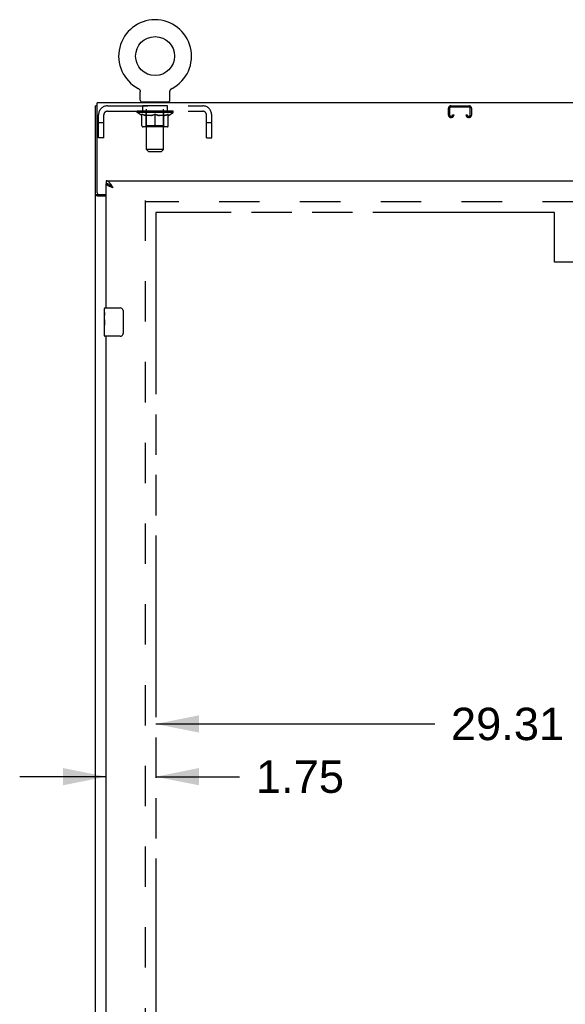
# Model space of a CAD drawing. Header units: inches. Extents: x 0 to 260, y 0 to 168.
# Tile 6 of 16: x 46 to 66, y 90 to 125. Entities that reach past the tile are written whole.
import ezdxf

# ---------------------------------------------------------------- set-up
doc = ezdxf.new("R2010")
doc.units = ezdxf.units.IN
doc.header["$LTSCALE"] = 14.28
doc.header["$MEASUREMENT"] = 0
doc.linetypes.add('HIDDEN', pattern=[0.2, 0.1, -0.1])
doc.linetypes.add('PHANTOM', pattern=[0.8, 0.45, -0.05, 0.1, -0.05, 0.1, -0.05])
doc.layers.get('0').update_dxf_attribs({"linetype": 'CONTINUOUS'})
for name, color, linetype in [('02___PRT_ALL_AXES', 7, 'CONTINUOUS'), ('AVAILABLE_DOOR_SPACE', 7, 'CONTINUOUS'), ('DEFAULT_2', 8, 'HIDDEN'), ('DIMENSIONS', 7, 'CONTINUOUS')]:
    doc.layers.add(name, color=color, linetype=linetype)
doc.styles.get("Standard").update_dxf_attribs({"font": 'arial.ttf'})
doc.dimstyles.new('DIMSTYLE_1', dxfattribs={"dimtxt": 1.145455, "dimasz": 1.527273, "dimexe": 0.09, "dimexo": 0.07, "dimgap": 0.0375, "dimtad": 0, "dimtih": 1, "dimtoh": 1, "dimzin": 4, "dimdsep": 46, "dimtxsty": 'Standard', "dimblk": '_FILLED', "dimblk1": '_FILLED', "dimblk2": '_FILLED', "dimcen": 0.09, "dimazin": 1, "dimtfac": 1, "dimtdec": 3, "dimtofl": 0, "dimtmove": 0, "dimatfit": 3, "dimldrblk": '_FILLED', "dimfxl": 1, "dimtolj": 1, "dimtzin": 4, "dimarcsym": 0})

# ---------------------------------------------------------------- blocks, each defined once
blk = doc.blocks.new('_FILLED')
at = {"color": 0, "linetype": 'ByBlock'}
blk.add_solid([(0, 0), (-1, 0.2), (-1, -0.2)], dxfattribs=at)
blk = doc.blocks.new('*D11')
at = {"layer": 'DIMENSIONS', "color": 2, "linetype": 'Continuous'}
for p, q in [((70.769, 119.059), (70.769, 123.205)), ((70.769, 123.205), (72.105, 123.205)), ((70.769, 117.934), (70.769, 114.879))]:
    blk.add_line(p, q, dxfattribs=at)
at = {"layer": 'DIMENSIONS', "color": 2, "linetype": 'Continuous', "xscale": 1.5272727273, "yscale": 1.5272727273, "zscale": 1.5272727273}
for p, rotation in [((70.769, 119.059), 270), ((70.769, 117.934), 90)]:
    blk.add_blockref('_FILLED', p, dxfattribs=dict(at, rotation=rotation))
at = {"layer": 'DIMENSIONS', "color": 2, "linetype": 'Continuous', "insert": (72.678, 123.778), "char_height": 1.1455, "width": 3.11274, "attachment_point": 1, "line_spacing_factor": 0.9}
blk.add_mtext('1.13', dxfattribs=at)
blk = doc.blocks.new('*D14')
at = {"layer": 'DIMENSIONS', "color": 2, "linetype": 'Continuous'}
for p, q in [((49.337, 97.983), (46.283, 97.983)), ((51.087, 97.983), (54.053, 97.983))]:
    blk.add_line(p, q, dxfattribs=at)
at = {"layer": 'DIMENSIONS', "color": 2, "linetype": 'Continuous', "xscale": 1.5272727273, "yscale": 1.5272727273, "zscale": 1.5272727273}
blk.add_blockref('_FILLED', (49.337, 97.983), dxfattribs=at)
at = {"layer": 'DIMENSIONS', "color": 2, "linetype": 'Continuous', "xscale": 1.5272727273, "yscale": 1.5272727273, "zscale": 1.5272727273, "rotation": 180}
blk.add_blockref('_FILLED', (51.087, 97.983), dxfattribs=at)
at = {"layer": 'DIMENSIONS', "color": 2, "linetype": 'Continuous', "insert": (54.626, 98.556), "char_height": 1.1455, "width": 3.11274, "attachment_point": 1, "line_spacing_factor": 0.9}
blk.add_mtext('1.75', dxfattribs=at)
blk = doc.blocks.new('*D15')
at = {"layer": 'DIMENSIONS', "color": 2, "linetype": 'Continuous'}
for p, q in [((51.087, 99.848), (60.944, 99.848)), ((80.4, 99.848), (66.093, 99.848))]:
    blk.add_line(p, q, dxfattribs=at)
at = {"layer": 'DIMENSIONS', "color": 2, "linetype": 'Continuous', "xscale": 1.5272727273, "yscale": 1.5272727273, "zscale": 1.5272727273, "rotation": 180}
blk.add_blockref('_FILLED', (51.087, 99.848), dxfattribs=at)
at = {"layer": 'DIMENSIONS', "color": 2, "linetype": 'Continuous', "xscale": 1.5272727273, "yscale": 1.5272727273, "zscale": 1.5272727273}
blk.add_blockref('_FILLED', (80.4, 99.848), dxfattribs=at)
at = {"layer": 'DIMENSIONS', "color": 2, "linetype": 'Continuous', "insert": (63.519, 100.421), "char_height": 1.1455, "width": 4.0027, "attachment_point": 2, "line_spacing_factor": 0.9}
blk.add_mtext('29.31', dxfattribs=at)

msp = doc.modelspace()

# ---------------------------------------------------------------- linework, layer by layer
at = {"color": 7, "linetype": 'Continuous'}
for p, q in [((50.466, 122.327), (50.471, 122.325)), ((50.466, 122.327), (50.466, 122.327)), ((50.468, 122.327), (50.469, 122.326)), ((50.471, 122.325), (50.475, 122.322)), ((50.475, 122.322), (50.48, 122.319)), ((50.48, 122.319), (50.484, 122.316)), ((50.484, 122.316), (50.488, 122.313)), ((50.488, 122.313), (50.492, 122.31)), ((50.492, 122.31), (50.496, 122.306)), ((50.496, 122.307), (50.5, 122.303)), ((50.5, 122.303), (50.504, 122.299)), ((50.504, 122.299), (50.507, 122.295)), ((50.507, 122.295), (50.511, 122.291)), ((50.51, 122.291), (50.514, 122.287)), ((50.514, 122.287), (50.517, 122.283)), ((50.517, 122.283), (50.52, 122.279)), ((50.52, 122.279), (50.523, 122.274)), ((50.523, 122.274), (50.525, 122.27)), ((50.525, 122.27), (50.528, 122.265)), ((50.528, 122.265), (50.53, 122.26)), ((50.53, 122.26), (50.532, 122.256)), ((50.532, 122.256), (50.534, 122.251)), ((50.534, 122.251), (50.536, 122.246)), ((50.536, 122.246), (50.537, 122.241)), ((50.537, 122.241), (50.539, 122.236)), ((50.539, 122.236), (50.54, 122.231)), ((50.54, 122.231), (50.541, 122.225)), ((50.541, 122.226), (50.542, 122.22)), ((51.59, 122.22), (51.591, 122.226)), ((51.591, 122.225), (51.592, 122.231)), ((51.592, 122.231), (51.594, 122.236)), ((51.594, 122.236), (51.595, 122.241)), ((51.595, 122.241), (51.596, 122.246)), ((51.596, 122.246), (51.598, 122.251)), ((51.598, 122.251), (51.6, 122.256)), ((51.6, 122.256), (51.602, 122.26)), ((51.602, 122.26), (51.605, 122.265)), ((51.604, 122.265), (51.607, 122.27)), ((51.607, 122.27), (51.61, 122.274)), ((51.61, 122.274), (51.612, 122.279)), ((51.612, 122.279), (51.615, 122.283)), ((51.615, 122.283), (51.618, 122.287)), ((51.618, 122.287), (51.622, 122.291)), ((51.622, 122.291), (51.625, 122.295)), ((51.625, 122.295), (51.629, 122.299)), ((51.628, 122.299), (51.632, 122.303)), ((51.632, 122.303), (51.636, 122.307)), ((51.636, 122.306), (51.64, 122.31)), ((51.64, 122.31), (51.644, 122.313)), ((51.644, 122.313), (51.648, 122.316)), ((51.648, 122.316), (51.652, 122.319)), ((51.652, 122.319), (51.657, 122.322)), ((51.657, 122.322), (51.661, 122.325)), ((51.657, 122.322), (51.658, 122.323)), ((51.661, 122.325), (51.666, 122.327)), ((51.663, 122.326), (51.665, 122.327)), ((51.666, 122.327), (51.666, 122.327)), ((50.542, 122.215), (50.543, 122.21)), ((50.543, 121.908), (50.543, 122.2)), ((51.589, 122.205), (51.589, 122.21)), ((51.589, 122.2), (51.589, 122.205)), ((51.589, 121.908), (51.589, 122.2)), ((51.59, 122.215), (51.59, 122.22)), ((49.014, 121.705), (48.962, 121.705)), ((50.566, 121.839), (50.566, 121.809)), ((51.566, 121.839), (50.566, 121.839)), ((51.566, 121.839), (51.566, 121.809)), ((49.337, 119.059), (49.337, 118.955)), ((49.46, 118.913), (49.45, 118.919)), ((49.066, 118.557), (48.962, 118.557)), ((49.066, 118.557), (49.066, 118.569)), ((49.277, 114.398), (49.277, 114.544)), ((49.292, 114.559), (49.832, 114.559)), ((49.932, 114.459), (49.932, 113.659)), ((49.277, 114.14), (49.277, 114.174)), ((49.277, 113.943), (49.277, 113.975)), ((49.277, 113.574), (49.277, 113.713)), ((49.832, 113.559), (49.292, 113.559))]:
    msp.add_line(p, q, dxfattribs=at)
at = {"color": 3, "linetype": 'Continuous'}
for p, q in [((48.962, 49.913), (48.962, 121.705)), ((49.014, 118.628), (49.014, 121.809)), ((120.91, 121.809), (49.014, 121.809)), ((49.337, 119.059), (84.025, 119.059)), ((49.337, 114.559), (49.337, 118.955)), ((49.337, 118.516), (49.032, 118.516)), ((49.074, 118.568), (49.337, 118.568)), ((49.337, 88.309), (49.337, 113.559))]:
    msp.add_line(p, q, dxfattribs=at)
at = {"color": 7, "linetype": 'Continuous'}
for points in [[(50.542, 122.22), (50.542, 122.215), (50.543, 122.21), (50.543, 122.205), (50.543, 122.2)], [(51.589, 122.205), (51.589, 122.21), (51.59, 122.215)], [(49.45, 118.919), (49.44, 118.925), (49.429, 118.931), (49.419, 118.936), (49.409, 118.94), (49.399, 118.944), (49.388, 118.947), (49.378, 118.95), (49.368, 118.952), (49.358, 118.953), (49.347, 118.954), (49.337, 118.955)], [(49.584, 118.812), (49.572, 118.819), (49.561, 118.826), (49.55, 118.834), (49.54, 118.841), (49.529, 118.848), (49.519, 118.855), (49.509, 118.862), (49.5, 118.869), (49.491, 118.876), (49.483, 118.883), (49.475, 118.891), (49.468, 118.898), (49.462, 118.905), (49.457, 118.912), (49.453, 118.918)], [(49.584, 118.812), (49.573, 118.821), (49.563, 118.831), (49.553, 118.84), (49.542, 118.849), (49.532, 118.858), (49.522, 118.867), (49.512, 118.875), (49.501, 118.883), (49.491, 118.891), (49.481, 118.899), (49.471, 118.906), (49.46, 118.913)], [(49.082, 118.542), (49.079, 118.543), (49.077, 118.544), (49.075, 118.545), (49.073, 118.547), (49.071, 118.548), (49.069, 118.55), (49.068, 118.551), (49.067, 118.553), (49.067, 118.554), (49.066, 118.555), (49.066, 118.557)], [(49.106, 118.516), (49.106, 118.518), (49.106, 118.52), (49.106, 118.522), (49.105, 118.524), (49.104, 118.525), (49.103, 118.527), (49.102, 118.529), (49.101, 118.53), (49.099, 118.532), (49.097, 118.533), (49.095, 118.534), (49.093, 118.536), (49.091, 118.537), (49.089, 118.538), (49.087, 118.539), (49.082, 118.542)], [(49.925, 114.495), (49.927, 114.489), (49.929, 114.483), (49.93, 114.477), (49.931, 114.471), (49.932, 114.465), (49.932, 114.459)], [(49.932, 113.659), (49.932, 113.652), (49.931, 113.646), (49.93, 113.64), (49.929, 113.634), (49.927, 113.628), (49.925, 113.623)]]:
    msp.add_lwpolyline(points, dxfattribs=at)
at = {"color": 3, "linetype": 'Continuous'}
for points in [[(49.491, 118.949), (49.481, 118.962), (49.471, 118.975), (49.46, 118.986), (49.45, 118.998), (49.44, 119.008), (49.429, 119.017), (49.419, 119.026), (49.409, 119.033), (49.399, 119.04), (49.388, 119.046), (49.378, 119.05), (49.368, 119.054), (49.358, 119.057), (49.347, 119.058), (49.337, 119.059)], [(49.447, 118.866), (49.433, 118.872), (49.421, 118.877), (49.409, 118.883), (49.398, 118.889), (49.388, 118.895), (49.379, 118.901), (49.37, 118.907), (49.362, 118.913), (49.356, 118.919), (49.35, 118.925), (49.345, 118.931), (49.342, 118.937), (49.339, 118.943), (49.338, 118.949), (49.337, 118.955)], [(49.584, 118.812), (49.551, 118.824), (49.535, 118.83), (49.52, 118.836), (49.504, 118.842), (49.489, 118.848), (49.475, 118.854), (49.46, 118.86), (49.447, 118.866)], [(49.584, 118.812), (49.573, 118.828), (49.563, 118.844), (49.553, 118.86), (49.542, 118.876), (49.532, 118.891), (49.522, 118.907), (49.512, 118.921), (49.501, 118.935), (49.491, 118.949)], [(49.032, 118.516), (49.03, 118.518), (49.027, 118.519), (49.025, 118.521), (49.021, 118.522), (49.018, 118.524), (49.014, 118.525), (49.01, 118.527), (49.006, 118.528), (49.002, 118.529), (48.998, 118.531), (48.994, 118.532), (48.99, 118.534), (48.986, 118.535), (48.983, 118.536), (48.98, 118.538), (48.977, 118.539), (48.974, 118.541), (48.971, 118.542), (48.969, 118.544), (48.967, 118.546), (48.966, 118.547), (48.964, 118.549), (48.963, 118.551), (48.963, 118.553), (48.962, 118.555), (48.962, 118.557)]]:
    msp.add_lwpolyline(points, dxfattribs=at)
at = {"color": 7, "linetype": 'Continuous'}
msp.add_circle((51.066, 123.467), 0.688, dxfattribs=at)
for centre, radius, start, end in [((51.066, 123.467), 1.288, 297.7005, 242.2995), ((50.612, 121.908), 0.069, 180, 270), ((51.52, 121.908), 0.069, 270, 360), ((49.292, 114.544), 0.015, 90, 180), ((49.832, 114.459), 0.1, 21.1999, 90), ((49.292, 113.574), 0.015, 180, 270), ((49.832, 113.659), 0.1, 270, 338.7946)]:
    msp.add_arc(centre, radius, start, end, dxfattribs=at)
at = {"color": 3, "linetype": 'Continuous'}
msp.add_arc((49.074, 118.628), 0.06, 180, 270, dxfattribs=at)
at = {"layer": '02___PRT_ALL_AXES', "color": 8, "linetype": 'HIDDEN'}
for p, q in [((50.629, 121.518), (50.629, 121.705)), ((51.504, 121.705), (50.629, 121.705)), ((51.504, 121.518), (51.504, 121.705)), ((51.504, 121.518), (50.629, 121.518))]:
    msp.add_line(p, q, dxfattribs=at)
at = {"layer": '02___PRT_ALL_AXES', "color": 7, "linetype": 'Continuous'}
for p, q in [((49.277, 114.398), (49.277, 114.544)), ((49.277, 114.14), (49.277, 114.397)), ((49.283, 114.342), (49.277, 114.342)), ((49.284, 114.174), (49.284, 114.31)), ((49.277, 114.174), (49.284, 114.174)), ((49.277, 113.574), (49.277, 114.137)), ((49.279, 114.111), (49.277, 114.111)), ((49.277, 113.979), (49.283, 113.979)), ((49.277, 113.943), (49.284, 113.943)), ((49.277, 113.88), (49.284, 113.88)), ((49.284, 113.713), (49.284, 113.943)), ((49.277, 113.713), (49.284, 113.713))]:
    msp.add_line(p, q, dxfattribs=at)
for points in [[(49.277, 114.398), (49.277, 114.394), (49.278, 114.39), (49.278, 114.384), (49.28, 114.371)], [(49.28, 114.371), (49.281, 114.363), (49.282, 114.355), (49.282, 114.347)], [(49.282, 114.347), (49.283, 114.338), (49.284, 114.329), (49.284, 114.32), (49.284, 114.31)], [(49.277, 114.14), (49.277, 114.132), (49.278, 114.123), (49.278, 114.113)], [(49.278, 114.113), (49.281, 114.079), (49.282, 114.067), (49.283, 114.055), (49.284, 114.042), (49.284, 114.03), (49.284, 114.017), (49.284, 114.004), (49.284, 113.991), (49.283, 113.979), (49.282, 113.966), (49.281, 113.954)]]:
    msp.add_lwpolyline(points, dxfattribs=at)
msp.add_ellipse((49.54, 113.975), major_axis=(0.263, 0), ratio=0.432808, start_param=-3.141593, end_param=-2.961605, dxfattribs=at)
at = {"layer": 'AVAILABLE_DOOR_SPACE', "color": 4, "linetype": 'PHANTOM'}
for p, q in [((51.087, 117.934), (51.087, 57.684)), ((65.181, 117.934), (51.087, 117.934)), ((65.181, 116.184), (65.181, 117.934)), ((68.181, 116.184), (65.181, 116.184))]:
    msp.add_line(p, q, dxfattribs=at)
at = {"layer": 'DEFAULT_2', "color": 8, "linetype": 'HIDDEN'}
for p, q in [((50.474, 122.323), (50.475, 122.322)), ((51.666, 122.327), (51.666, 122.327)), ((49.383, 121.705), (52.749, 121.705)), ((50.754, 121.839), (50.754, 121.809)), ((50.766, 120.158), (50.766, 121.804)), ((51.366, 120.158), (51.366, 121.804)), ((51.379, 121.839), (51.379, 121.809)), ((61.431, 121.378), (61.431, 121.625)), ((61.471, 121.625), (61.471, 121.378)), ((61.511, 121.705), (62.163, 121.705)), ((62.163, 121.665), (61.511, 121.665)), ((62.203, 121.378), (62.203, 121.625)), ((62.243, 121.625), (62.243, 121.378)), ((49.066, 120.58), (49.066, 121.388)), ((49.253, 120.58), (49.253, 121.388)), ((49.383, 121.518), (52.749, 121.518)), ((50.433, 121.477), (50.433, 121.524)), ((50.592, 121.365), (50.433, 121.477)), ((51.699, 121.477), (50.433, 121.477)), ((50.442, 121.517), (50.442, 121.524)), ((50.451, 121.514), (50.451, 121.517)), ((50.451, 121.514), (51.681, 121.514)), ((50.46, 121.514), (50.46, 121.517)), ((50.461, 121.514), (50.461, 121.517)), ((50.471, 121.517), (50.471, 121.524)), ((50.487, 121.514), (50.487, 121.517)), ((50.489, 121.514), (50.489, 121.517)), ((50.518, 121.517), (50.518, 121.524)), ((50.532, 121.514), (50.532, 121.517)), ((50.535, 121.514), (50.535, 121.517)), ((50.739, 121.517), (50.538, 121.517)), ((50.581, 121.517), (50.581, 121.524)), ((50.582, 121.514), (50.582, 121.517)), ((50.583, 121.514), (50.583, 121.517)), ((50.586, 121.514), (50.586, 121.517)), ((50.592, 121.365), (50.603, 121.365)), ((50.593, 121.514), (50.593, 121.517)), ((50.593, 121.514), (50.593, 121.517)), ((50.597, 121.514), (50.597, 121.517)), ((50.6, 121.514), (50.6, 121.518)), ((50.603, 121.002), (50.603, 121.409)), ((50.604, 121.514), (50.604, 121.517)), ((50.619, 121.514), (50.619, 121.517)), ((50.637, 121.514), (50.637, 121.519)), ((50.637, 121.514), (50.637, 121.517)), ((50.658, 121.514), (50.658, 121.517)), ((50.658, 121.514), (50.658, 121.517)), ((50.659, 121.517), (50.659, 121.524)), ((50.669, 121.514), (50.669, 121.517)), ((50.673, 121.514), (50.673, 121.517)), ((50.682, 121.514), (50.682, 121.517)), ((50.693, 121.514), (50.693, 121.521)), ((50.709, 121.514), (50.709, 121.517)), ((50.712, 121.514), (50.712, 121.517)), ((50.739, 121.514), (50.739, 121.517)), ((50.806, 121.517), (50.744, 121.517)), ((50.925, 121.365), (50.745, 121.365)), ((50.749, 121.517), (50.749, 121.524)), ((50.753, 121.005), (50.753, 121.474)), ((50.756, 121.514), (50.756, 121.517)), ((50.761, 121.514), (50.761, 121.517)), ((50.767, 121.514), (50.767, 121.522)), ((50.771, 121.514), (50.771, 121.517)), ((50.782, 121.514), (50.782, 121.517)), ((50.806, 121.514), (50.806, 121.517)), ((50.881, 121.517), (50.822, 121.517)), ((50.842, 121.514), (50.842, 121.517)), ((50.849, 121.517), (50.849, 121.524)), ((50.853, 121.514), (50.853, 121.517)), ((50.856, 121.514), (50.856, 121.523)), ((50.858, 121.514), (50.858, 121.517)), ((50.866, 121.514), (50.866, 121.517)), ((50.881, 121.514), (50.881, 121.517)), ((50.962, 121.517), (50.907, 121.517)), ((50.92, 121.514), (50.92, 121.517)), ((50.952, 121.517), (51.066, 121.524)), ((50.956, 121.517), (50.956, 121.524)), ((50.957, 121.524), (50.956, 121.524)), ((50.957, 121.517), (50.957, 121.524)), ((50.957, 121.514), (50.957, 121.517)), ((50.961, 121.514), (50.961, 121.517)), ((50.962, 121.514), (50.962, 121.517)), ((50.962, 121.514), (50.962, 121.517)), ((51.045, 121.517), (50.997, 121.517)), ((51.003, 121.514), (51.003, 121.517)), ((51.045, 121.514), (51.045, 121.517)), ((51.064, 121.517), (51.063, 121.517)), ((51.063, 121.514), (51.063, 121.517)), ((51.064, 121.514), (51.064, 121.517)), ((51.066, 121.517), (51.066, 121.524)), ((51.066, 120.965), (51.066, 121.409)), ((51.069, 121.514), (51.069, 121.517)), ((51.069, 121.514), (51.069, 121.517)), ((51.069, 121.517), (51.069, 121.517)), ((51.071, 121.517), (51.135, 121.517)), ((51.087, 121.514), (51.087, 121.517)), ((51.103, 121.517), (51.103, 121.521)), ((51.103, 121.521), (51.18, 121.517)), ((51.124, 121.517), (51.124, 121.52)), ((51.13, 121.514), (51.13, 121.517)), ((51.17, 121.514), (51.17, 121.517)), ((51.171, 121.514), (51.171, 121.517)), ((51.171, 121.517), (51.225, 121.517)), ((51.172, 121.514), (51.172, 121.517)), ((51.175, 121.517), (51.175, 121.524)), ((51.175, 121.524), (51.176, 121.524)), ((51.176, 121.517), (51.176, 121.524)), ((51.176, 121.514), (51.176, 121.517)), ((51.387, 121.365), (51.207, 121.365)), ((51.212, 121.514), (51.212, 121.517)), ((51.251, 121.514), (51.251, 121.517)), ((51.251, 121.517), (51.31, 121.517)), ((51.266, 121.514), (51.266, 121.517)), ((51.274, 121.514), (51.274, 121.517)), ((51.277, 121.514), (51.277, 121.523)), ((51.279, 121.514), (51.279, 121.517)), ((51.283, 121.517), (51.283, 121.524)), ((51.29, 121.514), (51.29, 121.517)), ((51.326, 121.514), (51.326, 121.517)), ((51.326, 121.517), (51.388, 121.517)), ((51.35, 121.514), (51.35, 121.517)), ((51.361, 121.514), (51.361, 121.517)), ((51.365, 121.514), (51.365, 121.522)), ((51.371, 121.514), (51.371, 121.517)), ((51.376, 121.514), (51.376, 121.517)), ((51.379, 121.005), (51.379, 121.474)), ((51.383, 121.517), (51.383, 121.524)), ((51.393, 121.514), (51.393, 121.517)), ((51.393, 121.517), (51.594, 121.517)), ((51.42, 121.514), (51.42, 121.517)), ((51.423, 121.514), (51.423, 121.517)), ((51.439, 121.514), (51.439, 121.521)), ((51.45, 121.514), (51.45, 121.517)), ((51.459, 121.514), (51.459, 121.517)), ((51.463, 121.514), (51.463, 121.517)), ((51.473, 121.517), (51.473, 121.524)), ((51.475, 121.514), (51.475, 121.517)), ((51.475, 121.514), (51.475, 121.517)), ((51.495, 121.514), (51.495, 121.519)), ((51.495, 121.514), (51.495, 121.517)), ((51.514, 121.514), (51.514, 121.517)), ((51.528, 121.514), (51.528, 121.517)), ((51.53, 121.002), (51.53, 121.409)), ((51.53, 121.365), (51.54, 121.365)), ((51.532, 121.514), (51.532, 121.518)), ((51.535, 121.514), (51.535, 121.517)), ((51.539, 121.514), (51.539, 121.517)), ((51.539, 121.514), (51.539, 121.517)), ((51.54, 121.365), (51.699, 121.477)), ((51.546, 121.514), (51.546, 121.517)), ((51.549, 121.514), (51.549, 121.517)), ((51.55, 121.514), (51.55, 121.517)), ((51.551, 121.517), (51.551, 121.524)), ((51.597, 121.514), (51.597, 121.517)), ((51.6, 121.514), (51.6, 121.517)), ((51.614, 121.517), (51.614, 121.524)), ((51.643, 121.514), (51.643, 121.517)), ((51.645, 121.514), (51.645, 121.517)), ((51.661, 121.517), (51.661, 121.524)), ((51.671, 121.514), (51.671, 121.517)), ((51.672, 121.514), (51.672, 121.517)), ((51.681, 121.514), (51.681, 121.517)), ((51.69, 121.517), (51.69, 121.524)), ((51.699, 121.477), (51.699, 121.524)), ((52.879, 120.58), (52.879, 121.388)), ((53.066, 120.58), (53.066, 121.388)), ((61.511, 121.338), (61.538, 121.338)), ((61.538, 121.298), (61.511, 121.298)), ((61.578, 121.378), (61.578, 121.392)), ((61.578, 121.392), (61.618, 121.392)), ((61.618, 121.392), (61.618, 121.378)), ((62.056, 121.378), (62.056, 121.392)), ((62.056, 121.392), (62.096, 121.392)), ((62.096, 121.392), (62.096, 121.378)), ((62.136, 121.338), (62.163, 121.338)), ((62.163, 121.298), (62.136, 121.298)), ((49.253, 121.11), (49.066, 121.11)), ((51.492, 120.965), (50.64, 120.965)), ((50.753, 121.005), (50.713, 120.965)), ((51.379, 121.005), (50.753, 121.005)), ((51.379, 121.005), (51.419, 120.965)), ((53.066, 121.11), (52.879, 121.11)), ((49.253, 120.58), (49.066, 120.58)), ((52.879, 120.58), (53.066, 120.58)), ((50.835, 120.089), (50.766, 120.158)), ((51.366, 120.158), (50.766, 120.158)), ((51.297, 120.089), (51.366, 120.158)), ((50.835, 120.089), (51.297, 120.089)), ((50.712, 118.361), (50.712, 57.257)), ((83.316, 118.309), (50.712, 118.309))]:
    msp.add_line(p, q, dxfattribs=at)
for points in [[(50.603, 121.409), (50.628, 121.399), (50.654, 121.39), (50.679, 121.382), (50.703, 121.375), (50.728, 121.37), (50.752, 121.365)], [(50.745, 121.365), (50.721, 121.37), (50.698, 121.376), (50.674, 121.382), (50.651, 121.39), (50.627, 121.398), (50.603, 121.408)], [(50.915, 121.365), (50.94, 121.37), (50.965, 121.376), (50.99, 121.382), (51.015, 121.39), (51.04, 121.399), (51.066, 121.409)], [(51.066, 121.407), (51.042, 121.398), (51.018, 121.39), (50.994, 121.382), (50.971, 121.376), (50.948, 121.37), (50.925, 121.365)], [(51.066, 121.409), (51.092, 121.399), (51.118, 121.39), (51.143, 121.382), (51.168, 121.376), (51.192, 121.37), (51.217, 121.365)], [(51.207, 121.365), (51.184, 121.37), (51.161, 121.376), (51.137, 121.382), (51.114, 121.39), (51.09, 121.398), (51.066, 121.407)], [(51.38, 121.365), (51.404, 121.37), (51.429, 121.376), (51.454, 121.382), (51.479, 121.39), (51.504, 121.399), (51.53, 121.409)], [(51.53, 121.408), (51.505, 121.398), (51.481, 121.39), (51.457, 121.382), (51.434, 121.376), (51.41, 121.37), (51.387, 121.365)]]:
    msp.add_lwpolyline(points, dxfattribs=at)
for centre, radius, start, end in [((49.383, 121.388), 0.317, 90, 180), ((50.732, 121.804), 0.0345, 0, 90), ((51.401, 121.804), 0.0345, 90, 180), ((52.749, 121.388), 0.317, 0, 90), ((61.511, 121.625), 0.08, 90, 180), ((61.511, 121.625), 0.04, 90, 180), ((62.163, 121.625), 0.08, 0, 90), ((62.163, 121.625), 0.04, 0, 90), ((49.383, 121.388), 0.13, 90, 180), ((50.713, 121.474), 0.0398, 0, 90), ((51.419, 121.474), 0.0398, 90, 180), ((52.749, 121.388), 0.13, 0, 90), ((61.511, 121.378), 0.08, 180, 270), ((61.511, 121.378), 0.04, 180, 270), ((61.538, 121.378), 0.08, 270, 360), ((61.538, 121.378), 0.04, 270, 360), ((62.136, 121.378), 0.08, 180, 270), ((62.136, 121.378), 0.04, 180, 270), ((62.163, 121.378), 0.08, 270, 360), ((62.163, 121.378), 0.04, 270, 360), ((50.64, 121.002), 0.0371, 180, 270), ((51.492, 121.002), 0.0371, 270, 360)]:
    msp.add_arc(centre, radius, start, end, dxfattribs=at)
for centre, major_axis, ratio, start_param, end_param in [((51.066, 121.524), (0.633, 0.007), 0.05963, 2.96643, 3.140963), ((50.413, 121.512), (0.198, 0), 0.060556, 0.430652, 1.470503), ((51.066, 121.524), (0.633, 0), 0.060556, -3.141593, -2.96706), ((50.413, 121.505), (0.198, 0.002), 0.05963, 1.376596, 1.469874), ((51.066, 121.524), (0.633, 0.013), 0.05688, 2.791345, 2.965878), ((50.389, 121.512), (0.198, 0.002), 0.05963, 0.25549, 1.295341), ((50.457, 121.512), (0.198, -0.002), 0.05963, 0.605815, 1.645666), ((51.066, 121.524), (0.633, -0.007), 0.05963, -2.96643, -2.791898), ((50.457, 121.505), (0.198, 0), 0.060556, 1.551758, 1.645036), ((50.389, 121.505), (0.198, 0.004), 0.05688, 1.20151, 1.294789), ((50.458, 121.507), (0.164, 0.002), 0.05963, 1.065228, 1.614276), ((50.439, 121.507), (0.164, 0.003), 0.05688, 0.890143, 1.43919), ((50.497, 121.507), (0.164, 0), 0.060556, 1.240391, 1.789438), ((51.066, 121.524), (0.633, 0.019), 0.052395, 2.616403, 2.790936), ((50.385, 121.512), (0.198, 0.004), 0.05688, 0.080405, 1.120256), ((50.52, 121.512), (0.198, -0.004), 0.05688, 0.7809, 1.820751), ((51.066, 121.524), (0.633, -0.013), 0.05688, -2.791345, -2.616812), ((50.52, 121.505), (0.198, -0.002), 0.05963, 1.72692, 1.820198), ((50.385, 121.505), (0.198, 0.006), 0.052395, 1.026568, 1.119847), ((50.438, 121.507), (0.164, 0.005), 0.052395, 0.715201, 1.264248), ((50.552, 121.507), (0.164, -0.002), 0.05963, 1.415553, 1.9646), ((51.066, 121.524), (0.633, 0.025), 0.046319, 2.441654, 2.616187), ((50.599, 121.512), (0.198, -0.006), 0.052395, 0.955842, 1.995693), ((50.402, 121.512), (0.198, 0.006), 0.052395, -0.094537, 0.945314), ((51.066, 121.524), (0.633, -0.019), 0.052395, -2.616403, -2.44187), ((50.599, 121.505), (0.198, -0.004), 0.05688, 1.902006, 1.995284), ((50.402, 121.505), (0.198, 0.008), 0.046319, 0.851819, 0.945098), ((50.456, 121.507), (0.164, 0.006), 0.046319, 0.540452, 1.089499), ((50.623, 121.507), (0.164, -0.003), 0.05688, 1.590638, 2.139686), ((51.066, 121.524), (0.633, 0.029), 0.038841, 2.267123, 2.441656), ((50.692, 121.512), (0.198, -0.008), 0.046319, 1.130591, 2.170442), ((50.439, 121.512), (0.198, 0.008), 0.046319, -0.269286, 0.770565), ((51.066, 121.524), (0.633, -0.025), 0.046319, -2.441654, -2.267121), ((50.692, 121.505), (0.198, -0.006), 0.052395, 2.076947, 2.170226), ((50.439, 121.505), (0.198, 0.009), 0.038841, 0.677289, 0.770567), ((50.493, 121.507), (0.164, 0.008), 0.038841, 0.365921, 0.914969), ((50.708, 121.507), (0.164, -0.005), 0.052395, 1.76558, 2.314627), ((51.066, 121.524), (0.633, 0.033), 0.030195, 2.09281, 2.267343), ((50.797, 121.512), (0.198, -0.009), 0.038841, 1.305122, 2.344973), ((50.495, 121.512), (0.198, 0.009), 0.038841, -0.443817, 0.596034), ((51.066, 121.524), (0.633, -0.029), 0.038841, -2.267123, -2.092591), ((50.797, 121.505), (0.198, -0.008), 0.046319, 2.251696, 2.344975), ((50.495, 121.505), (0.198, 0.01), 0.030195, 0.502975, 0.596254), ((50.548, 121.507), (0.164, 0.009), 0.030195, 0.191608, 0.740655), ((50.803, 121.507), (0.164, -0.006), 0.046319, 1.940329, 2.489376), ((50.569, 121.512), (0.198, 0.01), 0.030195, -0.61813, 0.421721), ((51.066, 121.524), (0.633, 0.036), 0.020645, 1.918687, 2.09322), ((50.91, 121.512), (0.198, -0.01), 0.030195, 1.479435, 2.519286), ((51.066, 121.524), (0.633, -0.033), 0.030195, -2.09281, -1.918277), ((50.91, 121.505), (0.198, -0.009), 0.038841, 2.426227, 2.519505), ((50.569, 121.505), (0.198, 0.011), 0.020645, 0.328852, 0.422131), ((50.618, 121.507), (0.164, 0.009), 0.020645, 0.017485, 0.566532), ((50.907, 121.507), (0.164, -0.008), 0.038841, 2.11486, 2.663907), ((50.657, 121.512), (0.198, 0.011), 0.020645, -0.792253, 0.247598), ((51.066, 121.524), (0.633, 0.038), 0.010478, 1.744704, 1.919237), ((51.028, 121.512), (0.198, -0.011), 0.020645, 1.653558, 2.693409), ((51.066, 121.524), (0.633, -0.036), 0.020645, -1.918687, -1.744154), ((51.028, 121.505), (0.198, -0.01), 0.030195, 2.60054, 2.693819), ((50.657, 121.505), (0.198, 0.012), 0.010478, 0.154869, 0.248148), ((50.701, 121.507), (0.164, 0.01), 0.010478, 6.126688, 6.675735), ((51.015, 121.507), (0.164, -0.009), 0.030195, 2.289173, 2.83822), ((50.758, 121.512), (0.198, 0.012), 0.010478, -0.966236, -0.000846), ((51.147, 121.512), (0.198, -0.012), 0.010478, 1.827541, 2.867392), ((51.066, 121.524), (0.633, -0.038), 0.010478, -1.744704, -1.563007), ((51.147, 121.505), (0.198, -0.011), 0.020645, 2.774664, 2.867942), ((51.125, 121.507), (0.164, -0.009), 0.020645, 2.463296, 3.012344), ((50.985, 121.512), (0.198, 0.012), 0.010478, 0.274201, 1.314052), ((50.899, 121.507), (0.164, 0.01), 0.010478, -0.000483, 0.504314), ((50.869, 121.505), (0.198, 0.012), 0.010478, 0.099668, 0.192946), ((51.066, 121.524), (0.633, 0.038), 0.010478, -1.571421, -1.396888), ((51.263, 121.505), (0.198, -0.012), 0.010478, 2.74231, 2.948646), ((51.233, 121.507), (0.164, -0.01), 0.010478, 2.637279, 3.14189), ((51.104, 121.512), (0.198, 0.011), 0.020645, 0.448184, 1.488034), ((51.007, 121.507), (0.164, 0.009), 0.020645, 0.129249, 0.678296), ((50.985, 121.505), (0.198, 0.011), 0.020645, 0.273651, 0.366929), ((51.374, 121.512), (0.198, -0.012), 0.010478, -3.140747, -2.175357), ((51.066, 121.524), (0.633, 0.036), 0.020645, -1.397439, -1.222906), ((51.066, 121.524), (0.633, -0.038), 0.010478, 1.222355, 1.396888), ((51.222, 121.512), (0.198, 0.01), 0.030195, 0.622307, 1.662158), ((51.117, 121.507), (0.164, 0.009), 0.030195, 0.303372, 0.852419), ((51.431, 121.507), (0.164, -0.01), 0.010478, 2.749043, 3.29809), ((51.475, 121.512), (0.198, -0.011), 0.020645, 2.893995, 3.933846), ((51.104, 121.505), (0.198, 0.01), 0.030195, 0.447774, 0.541052), ((51.475, 121.505), (0.198, -0.012), 0.010478, 2.893445, 2.986723), ((51.335, 121.512), (0.198, 0.009), 0.038841, 0.79662, 1.836471), ((51.066, 121.524), (0.633, 0.033), 0.030195, -1.223315, -1.048783), ((51.066, 121.524), (0.633, -0.036), 0.020645, 1.048373, 1.222906), ((51.225, 121.507), (0.164, 0.008), 0.038841, 0.477686, 1.026733), ((51.514, 121.507), (0.164, -0.009), 0.020645, 2.57506, 3.124108), ((51.563, 121.512), (0.198, -0.01), 0.030195, 2.719872, 3.759723), ((51.44, 121.512), (0.198, 0.008), 0.046319, 0.971151, 2.011002), ((51.222, 121.505), (0.198, 0.009), 0.038841, 0.622087, 0.715366), ((51.563, 121.505), (0.198, -0.011), 0.020645, 2.719462, 2.812741), ((51.066, 121.524), (0.633, 0.029), 0.038841, -1.049002, -0.874469), ((51.066, 121.524), (0.633, -0.033), 0.030195, 0.87425, 1.048783), ((51.329, 121.507), (0.164, 0.006), 0.046319, 0.652216, 1.201263), ((51.533, 121.512), (0.198, 0.006), 0.052395, 1.1459, 2.185751), ((51.585, 121.507), (0.164, -0.009), 0.030195, 2.400937, 2.949985), ((51.637, 121.512), (0.198, -0.009), 0.038841, 2.545558, 3.585409), ((51.424, 121.507), (0.164, 0.005), 0.052395, 0.826965, 1.376012), ((51.335, 121.505), (0.198, 0.008), 0.046319, 0.796618, 0.889896), ((51.637, 121.505), (0.198, -0.01), 0.030195, 2.545339, 2.638617), ((51.612, 121.512), (0.198, 0.004), 0.05688, 1.320842, 2.360692), ((51.066, 121.524), (0.633, 0.025), 0.046319, -0.874471, -0.699939), ((51.066, 121.524), (0.633, -0.029), 0.038841, 0.699936, 0.874469), ((51.693, 121.512), (0.198, -0.008), 0.046319, 2.371028, 3.410879), ((51.639, 121.507), (0.164, -0.008), 0.038841, 2.226624, 2.775671), ((51.675, 121.512), (0.198, 0.002), 0.05963, 1.495927, 2.535778), ((51.509, 121.507), (0.164, 0.003), 0.05688, 1.001907, 1.550954), ((51.73, 121.512), (0.198, -0.006), 0.052395, 2.196279, 3.23613), ((51.44, 121.505), (0.198, 0.006), 0.052395, 0.971367, 1.064645), ((51.676, 121.507), (0.164, -0.006), 0.046319, 2.052093, 2.601141), ((51.719, 121.512), (0.198, 0), 0.060556, 1.671089, 2.71094), ((51.693, 121.505), (0.198, -0.009), 0.038841, 2.371026, 2.464304), ((51.747, 121.512), (0.198, -0.004), 0.05688, 2.021337, 3.061188), ((51.066, 121.524), (0.633, 0.019), 0.052395, -0.699723, -0.52519), ((51.066, 121.524), (0.633, -0.025), 0.046319, 0.525406, 0.699939), ((51.743, 121.512), (0.198, -0.002), 0.05963, 1.846251, 2.886102), ((51.58, 121.507), (0.164, 0.002), 0.05963, 1.176993, 1.72604), ((51.694, 121.507), (0.164, -0.005), 0.052395, 1.877344, 2.426392), ((51.636, 121.507), (0.164, 0), 0.060556, 1.352155, 1.901202), ((51.694, 121.507), (0.164, -0.003), 0.05688, 1.702402, 2.25145), ((51.674, 121.507), (0.164, -0.002), 0.05963, 1.527317, 2.076364), ((51.533, 121.505), (0.198, 0.004), 0.05688, 1.146309, 1.239587), ((51.73, 121.505), (0.198, -0.008), 0.046319, 2.196495, 2.289773), ((51.066, 121.524), (0.633, 0.013), 0.05688, -0.524781, -0.350248), ((51.066, 121.524), (0.633, -0.019), 0.052395, 0.350657, 0.52519), ((51.612, 121.505), (0.198, 0.002), 0.05963, 1.321394, 1.414673), ((51.747, 121.505), (0.198, -0.006), 0.052395, 2.021746, 2.115024), ((51.066, 121.524), (0.633, 0.007), 0.05963, -0.349695, -0.175162), ((51.066, 121.524), (0.633, -0.013), 0.05688, 0.175715, 0.350248), ((51.675, 121.505), (0.198, 0), 0.060556, 1.496556, 1.589835), ((51.743, 121.505), (0.198, -0.004), 0.05688, 1.846804, 1.940083), ((51.719, 121.505), (0.198, -0.002), 0.05963, 1.671719, 1.764997), ((51.066, 121.524), (0.633, 0), 0.060556, -0.174533, 0), ((51.066, 121.524), (0.633, -0.007), 0.05963, 0.000629, 0.175162)]:
    msp.add_ellipse(centre, major_axis=major_axis, ratio=ratio, start_param=start_param, end_param=end_param, dxfattribs=at)

# ---------------------------------------------------------------- dimensions: what is measured, and where the dimension line sits
at = {"layer": 'DIMENSIONS', "color": 2, "linetype": 'Continuous'}
for base, p1, p2, angle, picture, middle in [((70.768820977, 119.05867869), (80.399552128, 117.93367869), (49.357052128, 119.05867869), 90, '*D11', (74.283894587, 123.198775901)), ((49.337, 97.983), (51.087, 57.684), (49.337, 89.516), 180, '*D14', (56.236, 97.977))]:
    dim = msp.add_linear_dim(base=base, p1=p1, p2=p2, angle=angle, dimstyle='DIMSTYLE_1', dxfattribs=at)
    dim.commit()
    dim.dimension.update_dxf_attribs({"geometry": picture, "text_midpoint": middle, "dimtype": 160})
dim = msp.add_linear_dim(base=(80.4, 99.848), p1=(51.087, 57.684), p2=(80.4, 117.934), dimstyle='DIMSTYLE_1', dxfattribs=at)
dim.commit()
dim.dimension.update_dxf_attribs({"geometry": '*D15', "text_midpoint": (63.393, 99.842), "dimtype": 160})

doc.saveas('drawing.dxf')
